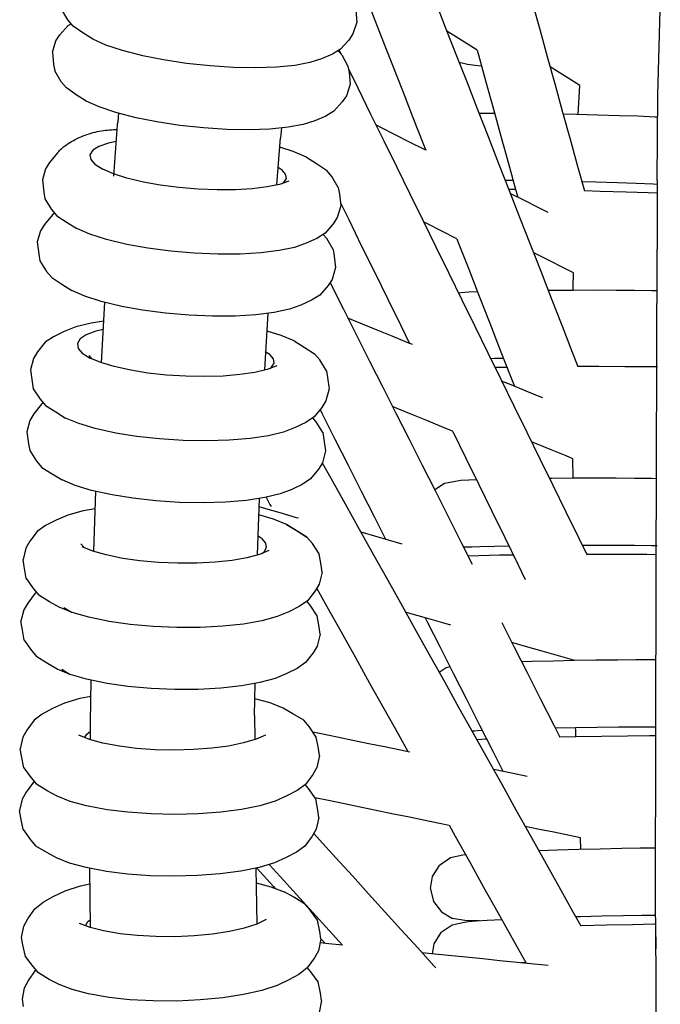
# Model space of a CAD drawing. Header units: centimetres. Extents: x -322 to 327, y -260 to 385.
# Tile 2 of 6: x -322 to -225, y -39 to 109. Entities that reach past the tile are written whole.
import ezdxf

# ---------------------------------------------------------------- set-up
doc = ezdxf.new("R2010")
doc.units = ezdxf.units.CM
doc.header["$MEASUREMENT"] = 0
doc.layers.add('2D', color=7, linetype='Continuous', true_color=0x000000)

msp = doc.modelspace()

# ---------------------------------------------------------------- linework, layer by layer
at = {"layer": '2D', "lineweight": -3}
for points in [[(-262.45, 175.48), (-261.5, 172.04), (-260.37, 167.97), (-259.24, 163.9), (-258.11, 159.82), (-256.98, 155.75), (-255.85, 151.68), (-254.72, 147.61), (-253.59, 143.54), (-252.46, 139.46), (-251.33, 135.39), (-250.2, 131.32), (-249.07, 127.25), (-247.94, 123.18), (-246.81, 119.1), (-245.68, 115.03), (-244.55, 110.96), (-243.43, 106.89), (-242.3, 102.82), (-241.17, 98.74), (-240.04, 94.67), (-238.91, 90.6), (-237.78, 86.53), (-236.75, 82.83)], [(-268.26, 134.56), (-267.03, 131.43), (-265.45, 127.38), (-263.87, 123.34), (-262.29, 119.3), (-260.71, 115.26), (-259.13, 111.22), (-257.55, 107.17), (-255.97, 103.13), (-254.39, 99.09), (-252.81, 95.05), (-251.23, 91), (-249.65, 86.96), (-248.07, 82.92), (-246.49, 78.88), (-244.91, 74.83), (-243.33, 70.79), (-241.75, 66.75), (-240.17, 62.71), (-238.59, 58.66), (-237.74, 56.47)], [(-273.21, 121.22), (-272, 118.11), (-270.42, 114.07), (-268.84, 110.03), (-267.26, 105.99), (-265.68, 101.94), (-264.1, 97.9), (-262.52, 93.86), (-260.94, 89.82), (-260.6, 88.94)], [(-271.1, 109.9), (-270.94, 108.15), (-271.52, 106.39), (-272.12, 105.48), (-273.38, 104.09), (-274.61, 103.37), (-276.23, 102.67), (-277.97, 102.1), (-280.25, 101.68), (-282.99, 101.41), (-286.1, 101.3), (-289.46, 101.36), (-292.97, 101.59), (-296.51, 101.97), (-299.96, 102.49), (-303.08, 103.11), (-306.14, 103.9), (-308.61, 104.73), (-310.58, 105.6), (-312.06, 106.55), (-313.54, 107.58), (-314.35, 108.52), (-315.3, 110.14)], [(-316.65, 103.67), (-316.12, 105.34), (-315.52, 106.25), (-314.29, 107.67), (-313.84, 107.93)], [(-252.88, 103.96), (-254.35, 104.89), (-256.37, 106.16), (-257.42, 106.82)], [(-316.65, 103.67), (-316.46, 101.83), (-316.3, 100.85)], [(-273.74, 103.88), (-273.18, 103.24), (-272.27, 101.58), (-272.1, 100.61), (-271.94, 98.86), (-272.51, 97.1), (-273.12, 96.19), (-274.38, 94.8), (-275.6, 94.08), (-277.23, 93.37), (-278.97, 92.81), (-281.25, 92.39), (-283.99, 92.12), (-287.09, 92.01), (-290.46, 92.07), (-293.97, 92.3), (-297.51, 92.68), (-300.96, 93.2), (-304.08, 93.82), (-307.14, 94.61), (-309.61, 95.44), (-311.58, 96.31), (-313.06, 97.26), (-314.53, 98.29), (-315.35, 99.22), (-316.3, 100.85)], [(-273.58, 103.97), (-273.27, 103.34)], [(-252.88, 103.96), (-252.69, 103.26), (-251.55, 99.19), (-250.43, 95.11), (-249.3, 91.04), (-248.17, 86.97), (-247.04, 82.9), (-246.76, 81.89)], [(-254.34, 101.82), (-254.93, 101.94), (-255.57, 102.11)], [(-272.19, 101.14), (-270.81, 98.33), (-268.86, 94.35), (-266.9, 90.37), (-264.95, 86.4), (-263, 82.42), (-261.04, 78.44), (-259.09, 74.46), (-257.13, 70.48), (-255.18, 66.51), (-253.23, 62.53), (-251.27, 58.55), (-249.32, 54.57), (-247.37, 50.6), (-245.41, 46.62), (-243.46, 42.64), (-241.51, 38.66), (-239.55, 34.69), (-237.6, 30.71), (-236.4, 28.28)], [(-252.21, 101.55), (-253.18, 101.66), (-254.34, 101.82)], [(-237.45, 98.66), (-238.93, 99.59), (-240.95, 100.87), (-241.93, 101.48)], [(-237.68, 94.3), (-237.45, 98.66)], [(-306.73, 94.51), (-306.78, 93.97), (-306.84, 93.09)], [(-250.25, 94.48), (-251.93, 94.48), (-252.59, 94.47)], [(-225.79, 93.91), (-226.14, 93.93), (-228.72, 94.04), (-231.49, 94.13), (-234.75, 94.23), (-237.93, 94.31), (-239.95, 94.35)], [(-307.44, 85.06), (-306.87, 92.74), (-306.84, 93.09)], [(-282.27, 92.29), (-282.42, 90.8)], [(-260.6, 88.94), (-260.87, 89.08), (-263.03, 90.18), (-265.19, 91.27), (-267.34, 92.37), (-268.07, 92.74)], [(-307.06, 90.27), (-308.24, 90.01), (-309.66, 89.51), (-310.58, 88.93), (-311.01, 88.26), (-310.89, 87.56), (-310.28, 86.86)], [(-282.94, 83.74), (-282.42, 90.8)], [(-278.49, 87.91), (-280.47, 88.76), (-282.52, 89.41)], [(-315.86, 88.55), (-317.06, 87.11), (-317.67, 86.16), (-318.15, 84.48)], [(-278.49, 87.91), (-277.01, 86.97), (-275.49, 85.93)], [(-310.28, 86.86), (-309.08, 86.1)], [(-281.13, 84.32), (-282.55, 83.82), (-284.4, 83.43), (-286.63, 83.15), (-289.16, 83), (-291.9, 82.98), (-294.76, 83.1), (-297.64, 83.35), (-300.44, 83.72), (-302.98, 84.17), (-305.47, 84.77), (-307.48, 85.41), (-309.08, 86.1)], [(-281.91, 84.11), (-281.52, 84.71), (-281.63, 85.34), (-282.17, 85.96), (-282.75, 86.33)], [(-273.72, 83.36), (-274.68, 84.99), (-275.49, 85.93)], [(-318.15, 84.48), (-317.92, 82.65), (-317.76, 81.65)], [(-247.45, 84.38), (-248.65, 84.39)], [(-225.84, 84.38), (-225.85, 74.78), (-225.85, 74.11)], [(-282.13, 83.97), (-281.91, 84.11)], [(-273.72, 83.36), (-273.55, 82.37), (-273.35, 80.62)], [(-247.07, 83.03), (-248.12, 83.04)], [(-225.72, 83.82), (-226.43, 83.85), (-229.01, 83.95), (-231.78, 84.05), (-235.04, 84.15), (-237.13, 84.2)], [(-225.73, 82.48), (-227.17, 82.54), (-230.5, 82.65), (-234.42, 82.77), (-236.75, 82.83)], [(-317.76, 81.65), (-316.77, 80.05), (-315.96, 79.11)], [(-242.23, 79.59), (-243.61, 80.29), (-245.77, 81.39), (-247.9, 82.47)], [(-273.35, 80.62), (-273.88, 78.86), (-274.49, 77.91), (-275.71, 76.5), (-276.95, 75.72), (-278.55, 74.99), (-280.3, 74.37), (-282.58, 73.88), (-285.33, 73.54), (-288.44, 73.36), (-291.82, 73.34), (-295.34, 73.48), (-298.88, 73.79), (-302.34, 74.24), (-305.46, 74.81), (-308.53, 75.54), (-311, 76.33), (-312.97, 77.18)], [(-273.4, 81.07), (-272.16, 78.54), (-270.21, 74.56), (-268.25, 70.58), (-266.3, 66.6), (-264.35, 62.63), (-263.04, 59.96)], [(-316.28, 79.48), (-316.64, 79.26), (-317.83, 77.82), (-318.44, 76.87), (-318.93, 75.18)], [(-315.96, 79.11), (-314.45, 78.11), (-312.97, 77.18)], [(-255.92, 75.65), (-256, 75.69), (-258.16, 76.79), (-260.32, 77.89), (-260.92, 78.2)], [(-274.49, 74.07), (-275.45, 75.7), (-275.99, 76.32)], [(-255.92, 75.65), (-255.71, 75.11), (-254.13, 71.07), (-252.55, 67.02), (-250.97, 62.98), (-249.39, 58.94), (-247.81, 54.9), (-247.27, 53.52)], [(-318.93, 75.18), (-318.69, 73.35), (-318.53, 72.36)], [(-274.49, 74.07), (-274.33, 73.07), (-274.13, 71.33)], [(-238.42, 70.52), (-239.92, 71.29), (-242.08, 72.39), (-244.24, 73.48), (-244.42, 73.58)], [(-318.53, 72.36), (-317.54, 70.75), (-316.73, 69.82)], [(-274.13, 71.33), (-274.66, 69.56), (-275.26, 68.62), (-276.48, 67.2), (-277.72, 66.43), (-279.32, 65.7), (-281.07, 65.08), (-283.36, 64.59), (-286.1, 64.25), (-289.21, 64.06), (-292.59, 64.04), (-296.11, 64.19), (-299.65, 64.49), (-303.11, 64.95), (-306.23, 65.51), (-309.3, 66.25), (-311.77, 67.03), (-313.75, 67.88)], [(-316.73, 69.82), (-315.22, 68.82), (-313.75, 67.88)], [(-238.46, 67.91), (-238.46, 68.28), (-238.42, 70.52)], [(-274.97, 69.07), (-274.95, 69.03), (-272.96, 65.09), (-270.99, 61.19), (-269.01, 57.29), (-267.04, 53.38), (-265.06, 49.48), (-263.09, 45.58), (-261.12, 41.68), (-259.14, 37.78), (-257.17, 33.87), (-255.2, 29.97), (-253.6, 26.82)], [(-255.3, 67.55), (-255.67, 67.5)], [(-252.8, 67.68), (-254.13, 67.62), (-255.3, 67.55)], [(-225.96, 67.84), (-226.67, 67.86), (-229.25, 67.89), (-232.02, 67.91), (-235.28, 67.92), (-238.46, 67.91), (-241.65, 67.89), (-242.2, 67.88)], [(-309.26, 57.05), (-308.77, 66.12)], [(-284.73, 55.97), (-284.27, 64.48)], [(-262.58, 59.77), (-263.39, 60.11), (-265.62, 61.02), (-267.86, 61.93), (-270.09, 62.84), (-272.28, 63.74)], [(-308.92, 63.29), (-310.84, 63), (-313.14, 62.44), (-314.9, 61.76), (-316.49, 60.96), (-317.74, 60.13), (-318.9, 58.67), (-319.5, 57.69), (-319.95, 55.99)], [(-308.99, 62.06), (-310.12, 61.79), (-311.55, 61.24), (-312.47, 60.62), (-312.9, 59.92), (-312.79, 59.2), (-312.18, 58.5)], [(-280.33, 60.34), (-282.31, 61.16), (-284.41, 61.8)], [(-280.33, 60.34), (-278.84, 59.41), (-277.3, 58.41)], [(-312.18, 58.5), (-310.97, 57.75)], [(-311.19, 58.16), (-310.75, 57.66)], [(-282.97, 56.6), (-284.4, 56.05), (-286.26, 55.6), (-288.49, 55.26), (-291.03, 55.04), (-293.77, 54.96), (-296.63, 55.02), (-299.52, 55.2), (-302.33, 55.51), (-304.86, 55.92), (-307.36, 56.47), (-309.37, 57.08), (-310.97, 57.75)], [(-283.73, 56.39), (-283.35, 57.01), (-283.45, 57.65), (-283.99, 58.28), (-284.58, 58.65)], [(-275.49, 55.86), (-276.48, 57.47), (-277.3, 58.41)], [(-248.9, 57.7), (-250.25, 57.67), (-250.83, 57.65)], [(-284.02, 56.19), (-283.73, 56.39)], [(-248.38, 56.36), (-249.53, 56.35), (-250.18, 56.33)], [(-225.8, 56.42), (-227.37, 56.44), (-230.7, 56.46), (-234.62, 56.47), (-237.73, 56.47)], [(-319.95, 55.99), (-319.67, 54.17), (-319.51, 53.15)], [(-275.49, 55.86), (-275.32, 54.85), (-275.08, 53.11)], [(-243, 51.77), (-243.29, 51.89), (-245.53, 52.8), (-247.76, 53.72), (-249.19, 54.3)], [(-319.51, 53.15), (-318.48, 51.58), (-317.67, 50.64)], [(-275.08, 53.11), (-275.57, 51.33), (-276.17, 50.35), (-277.36, 48.91), (-278.6, 48.09), (-280.18, 47.33), (-281.93, 46.65), (-284.22, 46.1), (-286.97, 45.68), (-290.09, 45.42), (-293.47, 45.32), (-297, 45.38), (-300.55, 45.61), (-304.01, 45.99), (-307.13, 46.5), (-310.21, 47.18), (-312.68, 47.93), (-314.66, 48.75)], [(-318, 51.02), (-318.28, 50.84), (-319.44, 49.38), (-320.05, 48.39), (-320.49, 46.7)], [(-317.67, 50.64), (-316.13, 49.67), (-314.66, 48.75)], [(-256.57, 46.79), (-258.19, 47.45), (-260.43, 48.37), (-262.66, 49.28), (-264.89, 50.19), (-265.56, 50.47)], [(-276.03, 46.57), (-277.03, 48.17), (-277.56, 48.78)], [(-276.46, 50.01), (-276.2, 49.49), (-274.22, 45.59), (-272.25, 41.69), (-270.28, 37.79), (-268.3, 33.89), (-266.62, 30.55)], [(-320.49, 46.7), (-320.21, 44.88), (-320.05, 43.86)], [(-276.03, 46.57), (-275.87, 45.55), (-275.62, 43.82)], [(-256.57, 46.79), (-256.53, 46.72), (-254.58, 42.74), (-252.62, 38.76), (-250.67, 34.78), (-248.71, 30.8), (-246.76, 26.83), (-245.64, 24.54)], [(-238.48, 42.64), (-239.51, 43.06), (-241.75, 43.98), (-243.98, 44.89), (-244.71, 45.19)], [(-320.05, 43.86), (-319.02, 42.28), (-318.21, 41.34)], [(-275.62, 43.82), (-276.11, 42.04), (-276.71, 41.06), (-277.9, 39.62), (-279.14, 38.8), (-280.72, 38.04), (-282.47, 37.36), (-284.76, 36.8), (-287.52, 36.39), (-290.63, 36.12), (-294.01, 36.02), (-297.54, 36.09), (-301.09, 36.32), (-304.55, 36.7), (-307.67, 37.2), (-310.75, 37.89), (-313.22, 38.63), (-315.2, 39.46)], [(-276.12, 42.01), (-274.85, 39.72), (-272.71, 35.89), (-270.57, 32.07), (-268.43, 28.24), (-266.29, 24.41), (-264.15, 20.58), (-262.01, 16.75), (-259.88, 12.92), (-257.74, 9.09), (-255.6, 5.26), (-253.46, 1.44), (-251.32, -2.39), (-249.18, -6.22), (-247.04, -10.05), (-244.9, -13.88), (-242.77, -17.71), (-240.63, -21.54), (-238.49, -25.36), (-237.3, -27.48)], [(-238.46, 39.72), (-238.48, 42.64)], [(-318.21, 41.34), (-316.68, 40.38), (-315.2, 39.46)], [(-257.75, 38.93), (-259.24, 37.96)], [(-255.3, 39.36), (-255.89, 39.29), (-257.75, 38.93)], [(-252.98, 39.48), (-254.13, 39.43), (-255.3, 39.36)], [(-225.96, 39.65), (-226.67, 39.67), (-229.25, 39.7), (-232.02, 39.72), (-235.28, 39.73), (-238.46, 39.72), (-241.65, 39.7), (-242.01, 39.69)], [(-310.43, 28.74), (-310.12, 37.75)], [(-285.86, 28.2), (-285.56, 36.68)], [(-284.57, 36.85), (-283.98, 35.78), (-283.81, 35.48)], [(-310.21, 35.13), (-312.03, 34.8), (-314.33, 34.18), (-316.09, 33.44), (-317.66, 32.61), (-318.91, 31.74), (-320.03, 30.25), (-320.64, 29.23), (-321.04, 27.53)], [(-281.48, 32.77), (-283.46, 33.57), (-285.65, 34.2)], [(-279.69, 33.71), (-279.97, 33.79), (-282.45, 34.51), (-284.93, 35.22), (-285.61, 35.41)], [(-280.04, 31.89), (-280.05, 31.89)], [(-264.14, 29.84), (-270.31, 31.61)], [(-312.36, 29.87), (-311.86, 29.3)], [(-284.87, 28.68), (-284.48, 29.32), (-284.59, 29.98), (-285.13, 30.61), (-285.76, 31)], [(-276.58, 28.37), (-277.61, 29.94), (-278.43, 30.89)], [(-225.84, 29.56), (-226.67, 29.58), (-229.24, 29.61), (-232.02, 29.63), (-235.27, 29.64), (-237.07, 29.64)], [(-284.14, 28.88), (-285.56, 28.28), (-287.43, 27.78), (-289.67, 27.38), (-292.2, 27.1), (-294.95, 26.96), (-297.82, 26.95), (-300.71, 27.07), (-303.52, 27.33), (-306.05, 27.69), (-308.55, 28.2), (-310.56, 28.77), (-312.17, 29.42)], [(-312, 29.35), (-312.02, 29.36)], [(-312, 29.35), (-312, 29.35)], [(-285.22, 28.43), (-284.87, 28.68)], [(-276.13, 25.6), (-276.29, 26.66), (-276.58, 28.37)], [(-253.66, 29.37), (-254.08, 29.38), (-254.92, 29.43)], [(-248.09, 29.53), (-250.25, 29.48), (-252.46, 29.42), (-254.12, 29.35), (-254.86, 29.3)], [(-247.43, 28.19), (-249.53, 28.16), (-252.63, 28.09), (-254.22, 28.04)], [(-225.96, 28.23), (-227.37, 28.25), (-230.7, 28.27), (-234.62, 28.28), (-236.4, 28.28)], [(-320.56, 24.68), (-320.88, 26.48), (-321.04, 27.53)], [(-276.13, 25.6), (-276.57, 23.82), (-277.18, 22.8), (-278.33, 21.34), (-279.57, 20.47), (-281.13, 19.68), (-282.88, 18.95), (-285.18, 18.32), (-287.93, 17.83), (-291.06, 17.49), (-294.44, 17.31), (-297.97, 17.3), (-301.52, 17.45), (-304.98, 17.77), (-308.11, 18.21), (-311.18, 18.84), (-313.66, 19.55), (-315.64, 20.35)], [(-320.56, 24.68), (-319.49, 23.13), (-318.68, 22.18)], [(-319.03, 22.59), (-319.22, 22.45), (-320.34, 20.97), (-320.95, 19.95), (-321.36, 18.25)], [(-315.64, 20.35), (-317.07, 21.19), (-318.68, 22.18)], [(-276.94, 23.19), (-275.42, 20.47), (-273.29, 16.64), (-271.15, 12.81), (-269.01, 8.98), (-266.87, 5.15), (-264.73, 1.33), (-263.27, -1.3)], [(-276.89, 19.08), (-277.93, 20.66), (-278.45, 21.26)], [(-314.92, 20.32), (-313.66, 19.55)], [(-256.83, 17.67), (-258.01, 18.01), (-260.49, 18.72), (-262.97, 19.43), (-263.62, 19.62)], [(-320.87, 15.39), (-321.19, 17.19), (-321.36, 18.25)], [(-276.44, 16.32), (-276.6, 17.37), (-276.89, 19.08)], [(-260.66, 18.77), (-260.41, 18.28), (-258.44, 14.38), (-256.46, 10.48), (-254.49, 6.57), (-252.51, 2.67), (-250.54, -1.23), (-249.02, -4.24)], [(-249.18, 18.07), (-247.3, 14.37), (-245.33, 10.46), (-243.36, 6.56), (-241.38, 2.66), (-240.46, 0.84)], [(-276.44, 16.32), (-276.88, 14.53), (-277.49, 13.51), (-278.64, 12.05), (-279.88, 11.18), (-281.44, 10.39), (-283.2, 9.66), (-285.49, 9.04), (-288.25, 8.55), (-291.37, 8.21), (-294.75, 8.03), (-298.28, 8.01), (-301.84, 8.17), (-305.3, 8.48), (-308.42, 8.92), (-311.5, 9.55), (-313.97, 10.26), (-315.95, 11.06)], [(-320.87, 15.39), (-319.8, 13.84), (-318.99, 12.9)], [(-238.2, 12.34), (-240.65, 13.04), (-243.13, 13.75), (-245.61, 14.46), (-247.65, 15.04)], [(-315.95, 11.06), (-317.38, 11.91), (-318.99, 12.9)], [(-226.11, 12.45), (-226.45, 12.46), (-229.03, 12.45), (-231.8, 12.43), (-235.05, 12.39), (-238.24, 12.34), (-241.42, 12.27), (-244.68, 12.19), (-246.18, 12.14)], [(-315.23, 11.04), (-313.97, 10.26)], [(-257.52, 11.27), (-258.56, 10.57)], [(-256.92, 11.39), (-257.52, 11.27)], [(-310.94, 0.47), (-310.92, 3.08), (-310.81, 9.41)], [(-286.3, 4.1), (-286.3, 4.11), (-286.22, 8.91)], [(-310.85, 6.98), (-312.55, 6.64), (-314.85, 5.95), (-316.61, 5.16), (-318.16, 4.31), (-319.4, 3.39), (-320.49, 1.89), (-321.1, 0.83), (-321.46, -0.88)], [(-281.98, 5.21), (-283.96, 5.99), (-286.25, 6.61)], [(-278.91, 3.38), (-280.52, 4.36), (-281.98, 5.21)], [(-286.3, 4.1), (-286.26, 0.48)], [(-277.02, 0.87), (-278.09, 2.43), (-278.91, 3.38)], [(-311.79, 0.78), (-311.49, 1.32), (-310.93, 1.73)], [(-277.56, 1.66), (-276.29, 1.39), (-273.91, 0.9), (-271.53, 0.41), (-269.15, -0.08), (-266.77, -0.57), (-264.39, -1.07), (-262.96, -1.36)], [(-253.28, 1.77), (-253.65, 1.77)], [(-252.09, 1.83), (-253.63, 1.75)], [(-226.16, 2.37), (-226.29, 2.37), (-228.87, 2.37), (-231.64, 2.35), (-234.89, 2.31), (-238.08, 2.25), (-241.14, 2.19)], [(-238.05, 0.89), (-238.07, 1.94), (-238.08, 2.25)], [(-284.64, 1.17), (-286.07, 0.53), (-287.94, -0.02), (-290.18, -0.48), (-292.71, -0.81), (-295.46, -1.02), (-298.33, -1.09), (-301.22, -1.03), (-304.03, -0.83), (-306.57, -0.51), (-309.07, -0.04), (-311.08, 0.51), (-312.69, 1.13)], [(-286.17, 0.5), (-286.2, 0.73), (-286.26, 0.8)], [(-276.53, -1.9), (-276.69, -0.83), (-277.02, 0.87)], [(-251.43, 0.53), (-252.23, 0.5), (-252.92, 0.47)], [(-226.16, 1.03), (-226.97, 1.03), (-230.3, 1.01), (-234.22, 0.96), (-238.05, 0.89), (-240.46, 0.84)], [(-320.94, -3.74), (-321.3, -1.95), (-321.46, -0.88)], [(-276.53, -1.9), (-276.93, -3.69), (-277.54, -4.75), (-278.65, -6.23), (-279.89, -7.15), (-281.43, -7.96), (-283.19, -8.75), (-285.48, -9.43), (-288.24, -9.99), (-291.37, -10.4), (-294.75, -10.66), (-298.28, -10.75), (-301.84, -10.67), (-305.3, -10.42), (-308.42, -10.03), (-311.5, -9.45), (-313.97, -8.78), (-315.95, -8.01)], [(-320.94, -3.74), (-319.83, -5.27), (-319.02, -6.22)], [(-250.45, -3.95), (-250.11, -4.02), (-247.73, -4.51), (-245.36, -5)], [(-319.38, -5.8), (-319.5, -5.89), (-320.58, -7.39), (-321.19, -8.45), (-321.56, -10.15)], [(-315.95, -8.01), (-317.41, -7.2), (-319.02, -6.22)], [(-277.11, -8.4), (-278.19, -6.85), (-278.69, -6.26)], [(-277.26, -8.18), (-275.19, -8.61), (-272.81, -9.1), (-270.43, -9.6), (-268.05, -10.09), (-265.67, -10.58), (-263.29, -11.07), (-260.91, -11.56), (-258.53, -12.06), (-257.09, -12.35)], [(-276.62, -11.18), (-276.79, -10.1), (-277.11, -8.4)], [(-321.03, -13.01), (-321.39, -11.23), (-321.56, -10.15)], [(-276.62, -11.18), (-277.03, -12.97), (-277.63, -14.02), (-278.75, -15.5), (-279.99, -16.42), (-281.53, -17.23), (-283.29, -18.02), (-285.58, -18.7), (-288.34, -19.26), (-291.46, -19.68), (-294.85, -19.93), (-298.38, -20.02), (-301.93, -19.94), (-305.39, -19.69), (-308.52, -19.31), (-311.59, -18.73), (-314.07, -18.05), (-316.05, -17.28)], [(-321.03, -13.01), (-319.93, -14.54), (-319.11, -15.49)], [(-257.09, -12.35), (-256.18, -13.99), (-254.04, -17.82), (-251.9, -21.65), (-249.76, -25.47), (-247.62, -29.3), (-245.51, -33.09)], [(-237.34, -14.26), (-238.99, -13.92), (-241.37, -13.43), (-243.75, -12.94), (-245.65, -12.54)], [(-277.4, -13.61), (-276.52, -14.58), (-274.07, -17.28), (-271.61, -19.98), (-269.16, -22.68), (-266.71, -25.38), (-264.26, -28.08), (-261.8, -30.78), (-259.35, -33.47), (-259.08, -33.77)], [(-237.29, -16.02), (-237.34, -14.26)], [(-316.05, -17.28), (-317.5, -16.47), (-319.11, -15.49)], [(-226.14, -15.81), (-228.4, -15.83), (-231.17, -15.88), (-234.42, -15.95), (-237.61, -16.03), (-240.79, -16.12), (-243.6, -16.22)], [(-256.88, -17.27), (-258.52, -18.4)], [(-254.6, -16.81), (-255.02, -16.87), (-256.88, -17.27)], [(-311.07, -18.83), (-310.95, -27.71)], [(-286.08, -18.81), (-285.97, -27.2)], [(-285.98, -18.79), (-285.91, -18.86), (-283.46, -21.56), (-283.2, -21.84)], [(-284.08, -18.26), (-282.44, -20.07), (-279.99, -22.77), (-277.54, -25.47), (-275.08, -28.16), (-273.1, -30.35)], [(-259.85, -21.88), (-259.86, -21.84), (-259.56, -20.06), (-258.52, -18.4)], [(-276.32, -29.41), (-276.69, -31.2), (-277.3, -32.29), (-278.38, -33.79), (-279.62, -34.75), (-281.13, -35.59), (-282.89, -36.42), (-285.19, -37.16), (-287.95, -37.79), (-291.07, -38.27), (-294.46, -38.59), (-297.98, -38.75), (-301.54, -38.74), (-305, -38.55), (-308.12, -38.21), (-311.2, -37.68), (-313.68, -37.04), (-315.65, -36.29), (-317.13, -35.51), (-318.74, -34.54), (-319.55, -33.59), (-320.69, -32.09), (-321.09, -30.31), (-321.26, -29.22), (-320.93, -27.51), (-320.32, -26.42), (-319.27, -24.9), (-318.03, -23.93), (-316.51, -23.06), (-314.74, -22.22), (-312.44, -21.47), (-311.04, -21.16)], [(-286.05, -21.03), (-283.85, -21.59), (-281.87, -22.35)], [(-259.85, -21.88), (-259.86, -21.94), (-259.42, -23.79), (-258.24, -25.37)], [(-278.77, -24.14), (-280.38, -23.17), (-281.87, -22.35)], [(-225.48, -168.89), (-225.56, -158.59), (-225.64, -147.33), (-225.7, -136.08), (-225.75, -124.83), (-225.79, -113.58), (-225.82, -102.34), (-225.85, -91.09), (-225.87, -79.53), (-225.88, -69.14), (-225.91, -57.35), (-225.95, -46.07), (-226.01, -34.84), (-226.1, -23.38)], [(-276.85, -26.62), (-277.96, -25.1), (-278.77, -24.14)], [(-284.53, -26.52), (-285.96, -27.2), (-287.83, -27.8), (-290.07, -28.31), (-292.61, -28.7), (-295.36, -28.97), (-298.22, -29.09), (-301.11, -29.08), (-303.92, -28.93), (-306.46, -28.66), (-308.96, -28.22), (-310.97, -27.7), (-312.58, -27.09)], [(-311.66, -27.44), (-311.32, -26.83), (-310.97, -26.55)], [(-258.24, -25.37), (-256.55, -26.36)], [(-254.14, -26.69), (-254.74, -26.64), (-256.55, -26.36)], [(-249.16, -26.54), (-251.35, -26.66), (-253.01, -26.76), (-254.17, -26.86)], [(-226.08, -25.89), (-228.14, -25.91), (-230.91, -25.96), (-234.16, -26.03), (-237.35, -26.11), (-238.06, -26.13)], [(-276.32, -29.41), (-276.49, -28.31), (-276.85, -26.62)], [(-256.62, -27.35), (-258.26, -28.48)], [(-254.17, -26.86), (-254.77, -26.95), (-256.62, -27.35)], [(-252.55, -26.73), (-252.98, -26.73), (-254.14, -26.69)], [(-226.07, -27.23), (-226.23, -27.23), (-229.56, -27.29), (-233.47, -27.37), (-237.3, -27.47), (-237.31, -27.47)], [(-237.3, -27.47), (-237.3, -27.48)], [(-226.07, -27.23), (-226.04, -30.94)], [(-276.33, -29.41), (-276.1, -29.66), (-275.71, -30.09)], [(-259.56, -31.69), (-259.31, -30.14), (-258.26, -28.48)], [(-273.1, -30.35), (-275.16, -30.15), (-276.45, -30.02)], [(-242.19, -33.41), (-244.3, -33.2), (-246.87, -32.95), (-249.45, -32.7), (-252.02, -32.44), (-254.59, -32.19), (-257.16, -31.93), (-259.73, -31.68), (-261.11, -31.54)], [(-276.75, -35.88), (-277.85, -34.36), (-278.36, -33.76)], [(-245.56, -32.99), (-246.21, -33.02)], [(-320.99, -39.57), (-321.15, -38.48), (-320.83, -36.77), (-320.22, -35.68), (-319.17, -34.16), (-319.11, -34.11)], [(-276.22, -38.67), (-276.38, -37.57), (-276.75, -35.88)], [(-276.22, -38.67), (-276.58, -40.46)]]:
    msp.add_lwpolyline(points, dxfattribs=at)
at = {"layer": '2D'}
for points in [[(-225.75, 97.19), (-225.37, 109.99)], [(-225.84, 84.38), (-225.75, 97.19)], [(-315.86, 88.55), (-315.77, 88.66), (-315.67, 88.77), (-315.57, 88.88), (-315.46, 88.98), (-315.36, 89.09), (-315.25, 89.19), (-315.14, 89.29), (-315.02, 89.39), (-314.91, 89.48), (-314.79, 89.58), (-314.67, 89.67), (-314.55, 89.76), (-314.29, 89.94), (-314.04, 90.11), (-313.77, 90.27), (-313.5, 90.43), (-313.22, 90.57), (-312.93, 90.72), (-312.64, 90.85), (-312.35, 90.98), (-312.05, 91.1), (-311.75, 91.21), (-311.45, 91.31), (-311.14, 91.41), (-310.84, 91.5), (-310.53, 91.59), (-310.22, 91.67), (-309.91, 91.74), (-309.6, 91.8), (-309.29, 91.85), (-308.99, 91.9), (-308.68, 91.94), (-308.38, 91.98), (-308.08, 92), (-307.78, 92.02), (-307.49, 92.04), (-307.21, 92.04), (-306.93, 92.04)], [(-225.99, 25.37), (-225.85, 74.11)], [(-226.1, -23.38), (-225.99, 25.37)]]:
    msp.add_lwpolyline(points, dxfattribs=at)
at = {"layer": '2D', "lineweight": -3}
msp.add_lwpolyline([(-278.43, 30.89), (-280.04, 31.89), (-281.48, 32.77), (-280, 31.86)], close=True, dxfattribs=at)

doc.saveas('drawing.dxf')
